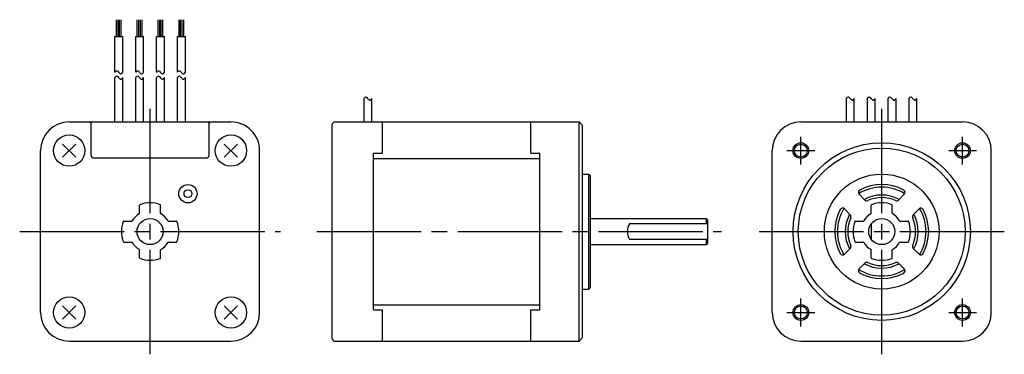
# Model space of a CAD drawing. Extents: x -165 to 23, y -24 to 41.
import ezdxf

# ---------------------------------------------------------------- set-up
doc = ezdxf.new("R2010")
doc.units = 0
doc.header["$MEASUREMENT"] = 0
doc.linetypes.add('CENTER', pattern=[27, 20, -2, 3, -2])
doc.layers.get('0').update_dxf_attribs({"linetype": 'CONTINUOUS'})

# ---------------------------------------------------------------- blocks, each defined once
blk = doc.blocks.new('A$C6D460C2D')
at = {"ltscale": 0.75}
for p, q in [((-146.7, 37.37), (-146.7, 40.58)), ((-146.4, 37.37), (-146.4, 40.58)), ((-146.1, 37.37), (-146.1, 40.58)), ((-145.8, 37.37), (-145.8, 40.58)), ((-142.7, 37.37), (-142.7, 40.58)), ((-142.4, 37.37), (-142.4, 40.58)), ((-142.1, 37.37), (-142.1, 40.58)), ((-141.8, 37.37), (-141.8, 40.58)), ((-138.7, 37.37), (-138.7, 40.58)), ((-138.4, 37.37), (-138.4, 40.58)), ((-138.1, 37.37), (-138.1, 40.58)), ((-137.8, 37.37), (-137.8, 40.58)), ((-134.7, 37.37), (-134.7, 40.58)), ((-134.4, 37.37), (-134.4, 40.58)), ((-134.1, 37.37), (-134.1, 40.58)), ((-133.8, 37.37), (-133.8, 40.58)), ((-147, 30.5), (-147, 37.37)), ((-147, 37.37), (-145.49, 37.37)), ((-145.49, 30.5), (-145.49, 37.37)), ((-143, 30.5), (-143, 37.37)), ((-143, 37.37), (-141.49, 37.37)), ((-141.49, 30.5), (-141.49, 37.37)), ((-139, 30.5), (-139, 37.37)), ((-139, 37.37), (-137.49, 37.37)), ((-137.49, 30.5), (-137.49, 37.37)), ((-135, 30.5), (-135, 37.37)), ((-135, 37.37), (-133.49, 37.37)), ((-133.49, 30.5), (-133.49, 37.37))]:
    blk.add_line(p, q, dxfattribs=at)
for p, q in [((-147, 21), (-147, 29.5)), ((-145.49, 21), (-145.49, 29.5)), ((-143, 21), (-143, 29.5)), ((-141.49, 21), (-141.49, 29.5)), ((-139, 21), (-139, 29.5)), ((-137.49, 21), (-137.49, 29.5)), ((-135, 21), (-135, 29.5)), ((-133.49, 21), (-133.49, 29.5)), ((-99.24, 21), (-99.24, 25.5)), ((-97.73, 21), (-97.73, 25.5)), ((-6.75, 21), (-6.75, 25.5)), ((-5.25, 21), (-5.25, 25.5)), ((-2.75, 21), (-2.75, 25.5)), ((-1.25, 21), (-1.25, 25.5)), ((1.25, 21), (1.25, 25.5)), ((2.75, 21), (2.75, 25.5)), ((5.25, 21), (5.25, 25.5)), ((6.75, 21), (6.75, 25.5)), ((-155.75, 21), (-124.75, 21)), ((-104.83, 21), (-58.03, 21)), ((-95.68, 15), (-95.68, 21)), ((-67.28, 15), (-67.28, 21)), ((-58.03, 0), (-58.03, 21)), ((-58.03, 21), (-57.33, 20.3)), ((-15.5, 21), (15.5, 21)), ((-105.33, -20.5), (-105.33, 20.5)), ((-57.33, 0), (-57.33, 20.3)), ((-161.25, -15.5), (-161.25, 15.5)), ((-157.02, 14.23), (-154.48, 16.77)), ((-157.02, 16.77), (-154.48, 14.23)), ((-126.02, 16.77), (-123.48, 14.23)), ((-123.48, 16.77), (-126.02, 14.23)), ((-119.25, -15.5), (-119.25, 15.5)), ((-21, -15.5), (-21, 15.5)), ((21, -15.5), (21, 15.5)), ((-97.43, -15), (-97.43, 15)), ((-97.43, 15), (-95.68, 15)), ((-97.43, 14), (-65.53, 14)), ((-67.28, 15), (-65.53, 15)), ((-65.53, -15), (-65.53, 15)), ((-57.33, 11), (-56.13, 11)), ((-56.13, 0), (-56.13, 11)), ((-56.13, 11), (-55.83, 10.7)), ((-55.83, 0), (-55.83, 10.7)), ((2, 8.64), (2, 8.65)), ((-4.7, 7.53), (-4.7, 7.52)), ((-4.33, 7.16), (-3.21, 6.04)), ((3.21, 6.04), (4.33, 7.16)), ((-7.16, 4.33), (-6.04, 3.21)), ((-2, 3.52), (-2, 5.05)), ((2, 3.52), (2, 5.05)), ((6.04, 3.21), (7.16, 4.33)), ((7.52, 4.7), (7.53, 4.7)), ((-55.83, 2.5), (-33.63, 2.5)), ((-33.63, 2.5), (-33.33, 2.2)), ((-33.33, -2.2), (-33.33, 2.2)), ((-5.05, 2), (-3.52, 2)), ((3.52, 2), (5.05, 2)), ((-58.03, -21), (-58.03, 0)), ((-57.33, -20.3), (-57.33, 0)), ((-56.13, -11), (-56.13, 0)), ((-55.83, -10.7), (-55.83, 0)), ((-33.33, 1.5), (-48.33, 1.5)), ((-2, 1.5), (-2, -1.5)), ((-33.33, -1.5), (-48.33, -1.5)), ((-55.83, -2.5), (-33.63, -2.5)), ((-33.63, -2.5), (-33.33, -2.2)), ((-7.16, -4.33), (-6.04, -3.21)), ((-5.05, -2), (-3.52, -2)), ((-2, -5.05), (-2, -3.52)), ((2, -5.05), (2, -3.52)), ((3.52, -2), (5.05, -2)), ((6.04, -3.21), (7.16, -4.33)), ((-7.53, -4.7), (-7.52, -4.7)), ((-4.33, -7.16), (-3.21, -6.04)), ((3.21, -6.04), (4.33, -7.16)), ((4.7, -7.52), (4.7, -7.53)), ((-57.33, -11), (-56.13, -11)), ((-56.13, -11), (-55.83, -10.7)), ((-154.48, -16.77), (-157.02, -14.23)), ((-157.02, -16.77), (-154.48, -14.23)), ((-123.48, -14.23), (-126.02, -16.77)), ((-123.48, -16.77), (-126.02, -14.23)), ((-97.43, -14), (-65.53, -14)), ((-97.43, -15), (-95.68, -15)), ((-95.68, -21), (-95.68, -15)), ((-67.28, -21), (-67.28, -15)), ((-67.28, -15), (-65.53, -15)), ((-58.03, -21), (-57.33, -20.3)), ((-155.75, -21), (-124.75, -21)), ((-104.83, -21), (-58.03, -21)), ((-15.5, -21), (15.5, -21))]:
    blk.add_line(p, q)
at = {"linetype": 'CENTER'}
for p, q in [((-140.25, -23.5), (-140.25, 23.5)), ((0, -23.5), (0, 23.5)), ((-15.5, 12.84), (-15.5, 18.16)), ((15.5, 12.84), (15.5, 18.16)), ((-18.16, 15.5), (-12.84, 15.5)), ((12.84, 15.5), (18.16, 15.5)), ((-165.25, 0), (-115.25, 0)), ((-108.28, 0), (-30.69, 0)), ((-23.5, 0), (23.5, 0)), ((-15.5, -18.16), (-15.5, -12.84)), ((15.5, -18.16), (15.5, -12.84)), ((-18.16, -15.5), (-12.84, -15.5)), ((12.84, -15.5), (18.16, -15.5))]:
    blk.add_line(p, q, dxfattribs=at)
at = {"ltscale": 0.777664}
for p, q in [((-151.85, 21), (-151.55, 20.7)), ((-151.55, 14.6), (-151.55, 20.8)), ((-128.95, 20.7), (-128.65, 21)), ((-128.95, 14.6), (-128.95, 20.8)), ((-151.05, 14.1), (-129.45, 14.1)), ((-142.25, 3.52), (-142.25, 5.05)), ((-138.25, 3.52), (-138.25, 5.05)), ((-145.3, 2), (-143.77, 2)), ((-136.73, 2), (-135.19, 2)), ((-145.3, -2), (-143.77, -2)), ((-142.25, -5.05), (-142.25, -3.52)), ((-138.25, -5.05), (-138.25, -3.52)), ((-136.73, -2), (-135.19, -2))]:
    blk.add_line(p, q, dxfattribs=at)
at = {"ltscale": 0.875}
for p, q in [((-33.63, 2.5), (-33.63, 1.5)), ((-33.63, -1.5), (-33.63, -2.5))]:
    blk.add_line(p, q, dxfattribs=at)
for centre, radius in [((-155.75, 15.5), 3), ((-124.75, 15.5), 3), ((0, 0), 17), ((-15.5, 15.5), 1.5), ((15.5, 15.5), 1.5), ((-15.5, 15.5), 1.23), ((0, 0), 16), ((15.5, 15.5), 1.23), ((-133, 7.25), 1.75), ((-133, 7.25), 0.75), ((-140.25, 0), 2.5), ((0, 0), 2.5), ((-155.75, -15.5), 3), ((-124.75, -15.5), 3), ((-15.5, -15.5), 1.5), ((-15.5, -15.5), 1.23), ((15.5, -15.5), 1.5), ((15.5, -15.5), 1.23)]:
    blk.add_circle(centre, radius)
at = {"ltscale": 0.902756}
blk.add_circle((0, 0), 11, dxfattribs=at)
at = {"ltscale": 0.777664}
blk.add_circle((0, 0), 2.5, dxfattribs=at)
for centre, radius, start, end in [((-155.75, 15.5), 5.5, 90, 179.9999), ((-124.75, 15.5), 5.5, 359.9998, 90), ((-104.83, 20.5), 0.5, 90, 179.9999), ((-15.5, 15.5), 5.5, 90, 179.9999), ((15.5, 15.5), 5.5, 0, 90), ((-3.98, 7.51), 0.5, 117.8953, 225.0002), ((0, 0), 8.5, 58.6089, 121.391), ((0, 0), 9, 62.1046, 117.8954), ((3.98, 7.51), 0.5, 314.9995, 62.1047), ((0, 0), 7, 61.6014, 118.3985), ((-2.86, 6.39), 0.5, 224.9999, 294.0749), ((0, 0), 6.5, 65.9247, 114.0751), ((2.86, 6.39), 0.5, 245.9248, 315), ((0, 0), 9, 152.1046, 207.8954), ((0, 0), 8.5, 148.6088, 211.391), ((-7.51, 3.98), 0.5, 44.9997, 152.1047), ((-1.9, 5.05), 0.1, 110.6009, 180.0006), ((0, 0), 5.5, 69.3994, 110.6007), ((1.9, 5.05), 0.1, 359.9993, 69.3991), ((7.51, 3.98), 0.5, 27.8953, 135.0003), ((0, 0), 8.5, 328.6086, 31.391), ((0, 0), 9, 332.1045, 27.8954), ((0, 0), 7, 151.6014, 208.3985), ((0, 0), 6.5, 155.9247, 204.0751), ((-6.39, 2.86), 0.5, 335.9248, 45), ((0, 0), 5.5, 159.3993, 200.6006), ((-5.05, 1.9), 0.1, 89.9994, 159.3991), ((-3.52, 2.1), 0.1, 270.0005, 329.1895), ((0, 0), 4, 120.8092, 149.1894), ((-2.1, 3.52), 0.1, 300.8088, 359.9995), ((2.1, 3.52), 0.1, 180.0007, 239.1892), ((0, 0), 4, 30.8096, 59.1888), ((3.52, 2.1), 0.1, 210.8097, 270), ((5.05, 1.9), 0.1, 20.6006, 90), ((0, 0), 5.5, 339.3992, 20.6006), ((6.39, 2.86), 0.5, 134.9999, 204.0751), ((0, 0), 6.5, 335.9246, 24.0751), ((0, 0), 7, 331.6013, 28.3985), ((-45.74, 0), 3, 150, 210), ((-6.39, -2.86), 0.5, 314.9998, 24.0751), ((-5.05, -1.9), 0.1, 200.6009, 270.0005), ((-3.52, -2.1), 0.1, 30.8094, 89.9994), ((0, 0), 4, 210.8096, 239.1898), ((-2.1, -3.52), 0.1, 0.0006, 59.1901), ((2.1, -3.52), 0.1, 120.8099, 179.9994), ((0, 0), 4, 300.8101, 329.1892), ((3.52, -2.1), 0.1, 90, 149.1894), ((5.05, -1.9), 0.1, 270, 339.3992), ((6.39, -2.86), 0.5, 155.9249, 225), ((-7.51, -3.98), 0.5, 207.8953, 315.0002), ((-1.9, -5.05), 0.1, 179.9994, 249.3992), ((-1.9, -5.05), 0.1, 179.9994, 249.3992), ((0, 0), 5.5, 249.3993, 290.6006), ((1.9, -5.05), 0.1, 290.6008, 0.0006), ((1.9, -5.05), 0.1, 290.6008, 0.0006), ((7.51, -3.98), 0.5, 224.9997, 332.1045), ((-3.98, -7.51), 0.5, 134.9997, 242.1047), ((0, 0), 8.5, 238.6088, 301.3909), ((0, 0), 7, 241.6014, 298.3984), ((-2.86, -6.39), 0.5, 65.9249, 135), ((0, 0), 6.5, 245.9247, 294.0749), ((2.86, -6.39), 0.5, 44.9999, 114.0751), ((3.98, -7.51), 0.5, 297.8953, 45.0002), ((0, 0), 9, 242.1046, 297.8953), ((-155.75, -15.5), 5.5, 179.9999, 269.9998), ((-124.75, -15.5), 5.5, 270, 0), ((-15.5, -15.5), 5.5, 179.9999, 269.9998), ((15.5, -15.5), 5.5, 270, 0), ((-104.83, -20.5), 0.5, 179.9999, 270)]:
    blk.add_arc(centre, radius, start, end)
for centre, radius, start, end in [((-151.35, 20.8), 0.2, 90, 180), ((-129.15, 20.8), 0.2, 0, 90), ((-151.05, 14.6), 0.5, 180, 270), ((-129.45, 14.6), 0.5, 270, 0)]:
    blk.add_arc(centre, radius, start, end, dxfattribs=at)
at = {"ltscale": 0.75}
for centre, radius, start, end in [((-142.15, 5.05), 0.1, 110.6006, 180), ((-140.25, 0), 5.5, 69.3994, 110.6006), ((-138.35, 5.05), 0.1, 0, 69.3994), ((-140.25, 0), 5.5, 159.3994, 200.6006), ((-145.3, 1.9), 0.1, 90, 159.3994), ((-143.77, 2.1), 0.1, 270, 329.1898), ((-140.25, 0), 4, 120.8102, 149.1898), ((-142.35, 3.52), 0.1, 300.8102, 0), ((-138.15, 3.52), 0.1, 180, 239.1898), ((-140.25, 0), 4, 30.8102, 59.1898), ((-136.73, 2.1), 0.1, 210.8102, 270), ((-135.19, 1.9), 0.1, 20.6006, 90), ((-140.25, 0), 5.5, 339.3994, 20.6006), ((-145.3, -1.9), 0.1, 200.6006, 270), ((-143.77, -2.1), 0.1, 30.8102, 90), ((-140.25, 0), 4, 210.8102, 239.1898), ((-142.35, -3.52), 0.1, 0, 59.1898), ((-138.15, -3.52), 0.1, 120.8102, 180), ((-140.25, 0), 4, 300.8102, 329.1898), ((-136.73, -2.1), 0.1, 90, 149.1898), ((-135.19, -1.9), 0.1, 270, 339.3994), ((-142.15, -5.05), 0.1, 180, 249.3994), ((-140.25, 0), 5.5, 249.3994, 290.6006), ((-138.35, -5.05), 0.1, 290.6006, 0)]:
    blk.add_arc(centre, radius, start, end, dxfattribs=at)
for points in [[(-147, 30.5), (-146.87, 30.66), (-146.62, 30.98), (-146.3, 30.45), (-145.86, 30.02), (-145.61, 30.35), (-145.49, 30.5)], [(-143, 30.5), (-142.87, 30.66), (-142.62, 30.98), (-142.3, 30.45), (-141.86, 30.02), (-141.61, 30.35), (-141.49, 30.5)], [(-139, 30.5), (-138.87, 30.66), (-138.62, 30.98), (-138.3, 30.45), (-137.86, 30.02), (-137.61, 30.35), (-137.49, 30.5)], [(-135, 30.5), (-134.87, 30.66), (-134.62, 30.98), (-134.3, 30.45), (-133.86, 30.02), (-133.61, 30.35), (-133.49, 30.5)], [(-147, 29.5), (-146.87, 29.66), (-146.62, 29.98), (-146.3, 29.45), (-145.86, 29.02), (-145.61, 29.35), (-145.49, 29.5)], [(-143, 29.5), (-142.87, 29.66), (-142.62, 29.98), (-142.3, 29.45), (-141.86, 29.02), (-141.61, 29.35), (-141.49, 29.5)], [(-139, 29.5), (-138.87, 29.66), (-138.62, 29.98), (-138.3, 29.45), (-137.86, 29.02), (-137.61, 29.35), (-137.49, 29.5)], [(-135, 29.5), (-134.87, 29.66), (-134.62, 29.98), (-134.3, 29.45), (-133.86, 29.02), (-133.61, 29.35), (-133.49, 29.5)], [(-99.24, 25.5), (-99.11, 25.66), (-98.87, 25.98), (-98.54, 25.45), (-98.1, 25.02), (-97.85, 25.35), (-97.73, 25.5)], [(-6.75, 25.5), (-6.63, 25.66), (-6.38, 25.98), (-6.05, 25.45), (-5.61, 25.02), (-5.36, 25.35), (-5.25, 25.5)], [(-2.75, 25.5), (-2.63, 25.66), (-2.38, 25.98), (-2.05, 25.45), (-1.61, 25.02), (-1.36, 25.35), (-1.25, 25.5)], [(1.25, 25.5), (1.37, 25.66), (1.62, 25.98), (1.95, 25.45), (2.39, 25.02), (2.64, 25.35), (2.75, 25.5)], [(5.25, 25.5), (5.37, 25.66), (5.62, 25.98), (5.95, 25.45), (6.39, 25.02), (6.64, 25.35), (6.75, 25.5)]]:
    blk.add_open_spline(points, degree=3, knots=[0, 0, 0, 0, 0.493894, 0.944099, 1.49925, 1.97914, 1.97914, 1.97914, 1.97914])

msp = doc.modelspace()

# ---------------------------------------------------------------- block references
msp.add_blockref('A$C6D460C2D', (0, 0))

doc.saveas('drawing.dxf')
